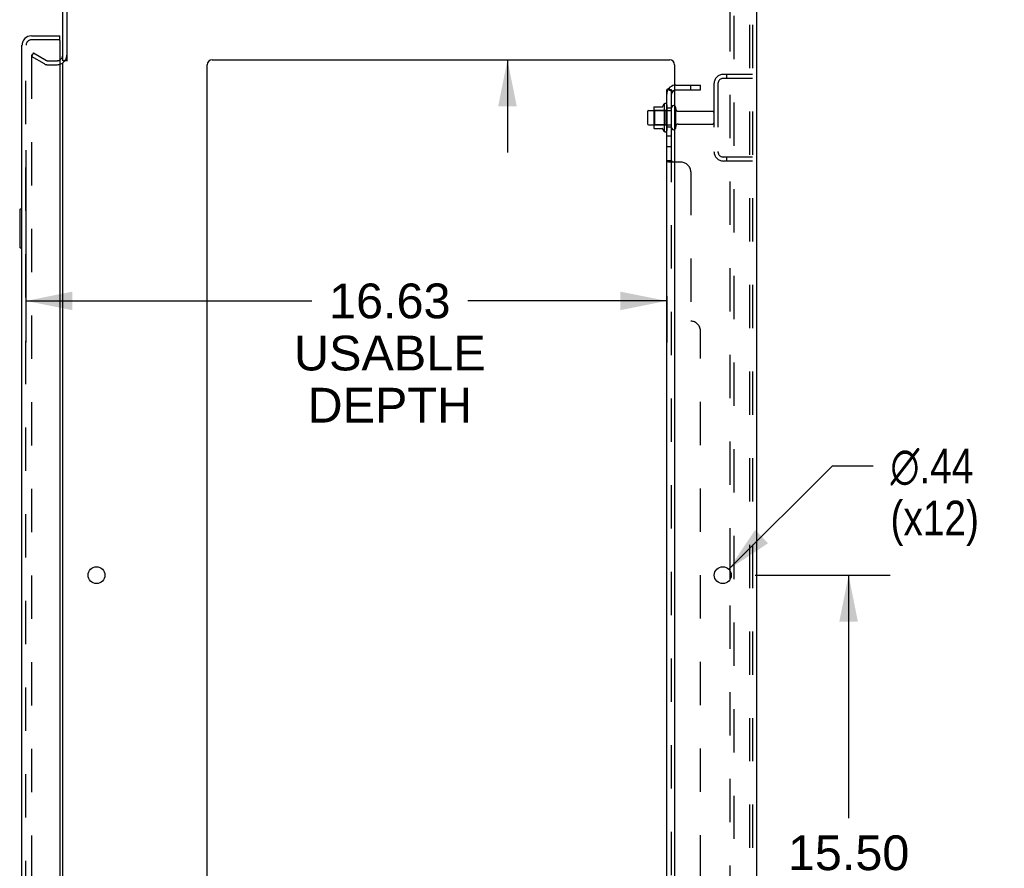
# Model space of a CAD drawing. Header units: inches. Extents: x 0 to 204, y 0 to 132.
# Tile 107 of 112: x 113 to 139, y 65 to 87. Entities that reach past the tile are written whole.
import ezdxf

# ---------------------------------------------------------------- set-up
doc = ezdxf.new("R2010")
doc.units = ezdxf.units.IN
doc.header["$LTSCALE"] = 11.243375
doc.header["$MEASUREMENT"] = 0
doc.linetypes.add('HIDDEN', pattern=[0.2, 0.1, -0.1])
doc.layers.get('0').update_dxf_attribs({"linetype": 'CONTINUOUS'})
for name, color, linetype in [('DEFAULT_2', 8, 'HIDDEN'), ('DIMENSIONS', 7, 'CONTINUOUS'), ('DOOR_ASSEMBLY', 7, 'CONTINUOUS'), ('SUBPANEL', 7, 'CONTINUOUS')]:
    doc.layers.add(name, color=color, linetype=linetype)
doc.styles.get("Standard").update_dxf_attribs({"font": 'arial.ttf'})
doc.styles.add('TEXTSTYLE_1', font='gdt', dxfattribs={"width": 0.8})
doc.dimstyles.new('DIMSTYLE_1', dxfattribs={"dimtxt": 0.901875, "dimasz": 1.2025, "dimexe": 0.09, "dimexo": 0.07, "dimgap": 0.0375, "dimtad": 0, "dimtih": 1, "dimtoh": 1, "dimzin": 4, "dimdsep": 46, "dimtxsty": 'Standard', "dimblk": '_FILLED', "dimblk1": '_FILLED', "dimblk2": '_FILLED', "dimcen": 0.09, "dimadec": 3, "dimazin": 1, "dimtfac": 1, "dimtdec": 3, "dimtofl": 0, "dimtmove": 0, "dimatfit": 3, "dimldrblk": '_FILLED', "dimfxl": 0, "dimtolj": 1, "dimtzin": 4, "dimarcsym": 0})
doc.dimstyles.new('DIMSTYLE_2', dxfattribs={"dimtxt": 0.901875, "dimasz": 1.2025, "dimexe": 0.09, "dimexo": 0.07, "dimgap": 0.09, "dimtad": 0, "dimtih": 1, "dimtoh": 1, "dimzin": 4, "dimdsep": 46, "dimtxsty": 'Standard', "dimblk": '_FILLED', "dimblk1": '_FILLED', "dimblk2": '_FILLED', "dimcen": 0.09, "dimadec": 3, "dimazin": 1, "dimtfac": 1, "dimtdec": 3, "dimtofl": 0, "dimtmove": 0, "dimatfit": 1, "dimldrblk": '_FILLED', "dimfxl": 0, "dimtolj": 1, "dimtzin": 4, "dimarcsym": 0})

# ---------------------------------------------------------------- blocks, each defined once
blk = doc.blocks.new('_FILLED')
at = {"color": 0, "linetype": 'ByBlock'}
blk.add_solid([(0, 0), (-1, 0.2), (-1, -0.2)], dxfattribs=at)
blk = doc.blocks.new('*D2')
at = {"layer": 'DIMENSIONS', "color": 2, "linetype": 'Continuous'}
for p, q in [((113.473, 83.573), (113.473, 78.577)), ((130.098, 79.781), (130.098, 78.577)), ((113.473, 79.659), (120.886, 79.659)), ((130.098, 79.659), (124.939, 79.659))]:
    blk.add_line(p, q, dxfattribs=at)
at = {"layer": 'DIMENSIONS', "color": 2, "linetype": 'Continuous', "xscale": 1.2025, "yscale": 1.2025, "zscale": 1.2025, "rotation": 180}
blk.add_blockref('_FILLED', (113.473, 79.659), dxfattribs=at)
at = {"layer": 'DIMENSIONS', "color": 2, "linetype": 'Continuous', "xscale": 1.2025, "yscale": 1.2025, "zscale": 1.2025}
blk.add_blockref('_FILLED', (130.098, 79.659), dxfattribs=at)
at = {"layer": 'DIMENSIONS', "color": 2, "linetype": 'Continuous', "insert": (122.913, 80.11), "char_height": 0.9019, "width": 4.96199, "attachment_point": 2, "line_spacing_factor": 0.9}
blk.add_mtext('16.63\\PUSABLE\\PDEPTH', dxfattribs=at)
blk = doc.blocks.new('*D17')
at = {"layer": 'DIMENSIONS', "color": 2, "linetype": 'Continuous'}
for p, q in [((125.966, 91.9), (124.914, 91.9)), ((125.966, 89.29), (125.966, 91.9)), ((125.966, 85.915), (125.966, 83.51))]:
    blk.add_line(p, q, dxfattribs=at)
at = {"layer": 'DIMENSIONS', "color": 2, "linetype": 'Continuous', "xscale": 1.2025, "yscale": 1.2025, "zscale": 1.2025}
for p, rotation in [((125.966, 89.29), 270), ((125.966, 85.915), 90)]:
    blk.add_blockref('_FILLED', p, dxfattribs=dict(at, rotation=rotation))
at = {"layer": 'DIMENSIONS', "color": 2, "linetype": 'Continuous', "insert": (124.463, 92.351), "char_height": 0.9019, "width": 2.45082, "attachment_point": 3, "line_spacing_factor": 0.9}
blk.add_mtext('3.38', dxfattribs=at)
blk = doc.blocks.new('*D18')
at = {"layer": 'DIMENSIONS', "color": 2, "linetype": 'Continuous'}
for p, q in [((132.394, 72.54), (135.9, 72.54)), ((134.818, 72.54), (134.818, 66.238)), ((134.818, 57.04), (134.818, 63.081)), ((132.394, 57.04), (135.9, 57.04))]:
    blk.add_line(p, q, dxfattribs=at)
at = {"layer": 'DIMENSIONS', "color": 2, "linetype": 'Continuous', "xscale": 1.2025, "yscale": 1.2025, "zscale": 1.2025}
for p, rotation in [((134.818, 72.54), 90), ((134.818, 57.04), 270)]:
    blk.add_blockref('_FILLED', p, dxfattribs=dict(at, rotation=rotation))
at = {"layer": 'DIMENSIONS', "color": 2, "linetype": 'Continuous', "insert": (134.818, 65.787), "char_height": 0.9019, "width": 3.15153, "attachment_point": 2, "line_spacing_factor": 0.9}
blk.add_mtext('15.50\\Ptyp.', dxfattribs=at)
blk = doc.blocks.new('*D19')
at = {"layer": 'DIMENSIONS', "color": 2, "linetype": 'Continuous'}
for p, q in [((131.708, 72.694), (134.402, 75.375)), ((134.402, 75.375), (135.454, 75.375))]:
    blk.add_line(p, q, dxfattribs=at)
at = {"layer": 'DIMENSIONS', "color": 2, "linetype": 'Continuous', "xscale": 1.2025, "yscale": 1.2025, "zscale": 1.2025, "rotation": 224.8568331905}
blk.add_blockref('_FILLED', (131.708, 72.694), dxfattribs=at)
at = {"layer": 'DIMENSIONS', "color": 2, "linetype": 'Continuous', "insert": (135.905, 75.826), "char_height": 0.90187, "width": 2.95261, "attachment_point": 1, "line_spacing_factor": 0.9, "style": 'TEXTSTYLE_1'}
blk.add_mtext('{\\fgdt;n}\\fArial;.44\\P(x12)', dxfattribs=at)

msp = doc.modelspace()

# ---------------------------------------------------------------- linework, layer by layer
at = {"color": 3, "linetype": 'Continuous'}
for p, q in [((132.427, 89.186), (132.427, 9.394)), ((114.427, 85.894), (114.427, 89.043)), ((114.531, 89.043), (114.531, 85.882)), ((118.302, 85.915), (130.177, 85.915)), ((114.427, 12.738), (114.427, 85.842)), ((118.177, 11.415), (118.177, 85.79)), ((130.302, 85.79), (130.302, 11.415)), ((131.748, 72.442), (131.748, 72.637))]:
    msp.add_line(p, q, dxfattribs=at)
at = {"color": 7, "linetype": 'Continuous'}
for p, q in [((114.531, 85.894), (114.427, 85.894)), ((129.598, 84.572), (129.598, 84.257)), ((129.628, 84.602), (129.762, 84.602)), ((129.762, 84.67), (129.762, 84.159)), ((129.773, 84.692), (130.001, 84.692)), ((130.028, 84.77), (130.028, 84.059)), ((129.628, 84.227), (129.762, 84.227)), ((129.773, 84.137), (130.001, 84.137))]:
    msp.add_line(p, q, dxfattribs=at)
at = {"color": 3, "linetype": 'Continuous'}
for centre in [(115.302, 72.54), (131.552, 72.54)]:
    msp.add_circle(centre, 0.219, dxfattribs=at)
for centre, radius, start, end in [((114.285, 86.036), 0.142, 296.4703, 360), ((118.302, 85.79), 0.125, 90, 180), ((130.177, 85.79), 0.125, 0, 90)]:
    msp.add_arc(centre, radius, start, end, dxfattribs=at)
at = {"color": 7, "linetype": 'Continuous'}
for centre, radius, start, end in [((129.628, 84.572), 0.03, 90, 180), ((129.904, 84.67), 0.141, 174.7919, 180), ((129.773, 84.682), 0.01, 90, 174.8062), ((129.982, 84.702), 0.01, 270, 336.0321), ((130.629, 84.415), 0.698, 149.3369, 156.0321), ((130.06, 84.749), 0.0384, 0, 145.5503), ((130.278, 84.672), 0.055, 64.0906, 180), ((129.628, 84.257), 0.03, 180, 270), ((129.904, 84.159), 0.141, 180, 185.2081), ((129.773, 84.147), 0.01, 185.1938, 270), ((129.982, 84.127), 0.01, 23.9679, 90), ((130.629, 84.415), 0.698, 203.9679, 210.6631), ((130.06, 84.08), 0.0384, 214.4497, 360), ((130.278, 84.157), 0.055, 180, 295.9094)]:
    msp.add_arc(centre, radius, start, end, dxfattribs=at)
at = {"layer": 'DEFAULT_2', "color": 8, "linetype": 'HIDDEN'}
for p, q in [((131.852, 9.477), (131.852, 89.102)), ((132.25, 89.072), (132.25, 9.507)), ((132.323, 89.072), (132.323, 9.507)), ((131.748, 72.637), (131.748, 87.942)), ((113.667, 86.094), (113.615, 86.004)), ((113.615, 86.024), (113.615, 12.555)), ((113.955, 85.808), (113.615, 86.004)), ((113.667, 86.094), (114.007, 85.898)), ((114.023, 85.894), (114.285, 85.894)), ((114.023, 85.79), (114.285, 85.79)), ((131.57, 85.54), (132.323, 85.54)), ((131.57, 85.436), (132.323, 85.436)), ((131.651, 85.54), (131.651, 85.436)), ((131.323, 85.293), (131.323, 83.536)), ((131.427, 85.293), (131.427, 83.536)), ((129.782, 84.598), (129.762, 84.618)), ((129.762, 84.602), (130.223, 84.602)), ((129.782, 84.598), (129.782, 84.231)), ((130.078, 84.598), (129.782, 84.598)), ((130.078, 84.598), (130.098, 84.618)), ((130.078, 84.598), (130.078, 84.231)), ((130.098, 84.749), (130.098, 84.08)), ((130.223, 84.157), (130.223, 84.672)), ((130.333, 84.157), (130.333, 84.672)), ((130.396, 84.58), (131.293, 84.58)), ((129.782, 84.231), (129.762, 84.211)), ((129.762, 84.227), (130.223, 84.227)), ((130.078, 84.231), (129.782, 84.231)), ((130.078, 84.231), (130.098, 84.211)), ((130.396, 84.25), (131.293, 84.25)), ((132.323, 83.394), (131.57, 83.394)), ((132.323, 83.29), (131.57, 83.29)), ((131.651, 83.394), (131.651, 83.29)), ((131.748, 57.137), (131.748, 72.442))]:
    msp.add_line(p, q, dxfattribs=at)
for points in [[(113.632, 86.044), (113.631, 86.044), (113.629, 86.044), (113.627, 86.043), (113.625, 86.042), (113.623, 86.041), (113.622, 86.04), (113.62, 86.038), (113.619, 86.037), (113.618, 86.035), (113.617, 86.033), (113.616, 86.031), (113.615, 86.029), (113.615, 86.026), (113.615, 86.024)], [(113.64, 86.042), (113.638, 86.043), (113.636, 86.043), (113.634, 86.044), (113.633, 86.044), (113.632, 86.044)]]:
    msp.add_lwpolyline(points, dxfattribs=at)
for centre, radius, start, end in [((114.023, 85.927), 0.033, 240, 270), ((114.285, 86.036), 0.246, 270, 360), ((114.285, 86.036), 0.142, 270, 296.4703), ((114.023, 85.927), 0.137, 240, 270), ((131.57, 85.293), 0.246, 90, 180), ((131.57, 85.293), 0.142, 90, 180), ((130.278, 84.672), 0.055, 360, 64.0906), ((130.396, 84.642), 0.0625, 180, 270), ((131.293, 84.55), 0.03, 360, 90), ((130.278, 84.157), 0.055, 295.9094, 0), ((130.396, 84.187), 0.0625, 90, 180), ((131.293, 84.28), 0.03, 270, 0), ((131.57, 83.536), 0.246, 180, 270), ((131.57, 83.536), 0.142, 180, 270)]:
    msp.add_arc(centre, radius, start, end, dxfattribs=at)
at = {"layer": 'DOOR_ASSEMBLY', "color": 3, "linetype": 'Continuous'}
for p, q in [((113.616, 86.54), (114.348, 86.54)), ((114.348, 86.416), (114.348, 12.164)), ((113.369, 12.286), (113.369, 86.293))]:
    msp.add_line(p, q, dxfattribs=at)
at = {"layer": 'DOOR_ASSEMBLY', "color": 8, "linetype": 'HIDDEN'}
for p, q in [((114.328, 86.436), (113.616, 86.436)), ((113.473, 12.286), (113.473, 86.293))]:
    msp.add_line(p, q, dxfattribs=at)
at = {"layer": 'DOOR_ASSEMBLY', "color": 7, "linetype": 'Continuous'}
for p, q in [((114.348, 86.436), (114.328, 86.436)), ((114.348, 86.436), (114.348, 86.54)), ((113.309, 82.025), (113.309, 81.055)), ((113.369, 82.04), (113.324, 82.04)), ((113.356, 81.94), (113.356, 81.14)), ((113.324, 81.04), (113.369, 81.04))]:
    msp.add_line(p, q, dxfattribs=at)
for points in [[(113.354, 81.976), (113.355, 81.97), (113.355, 81.964), (113.356, 81.958), (113.356, 81.952), (113.356, 81.946), (113.356, 81.94)], [(113.356, 81.14), (113.356, 81.133), (113.356, 81.127), (113.356, 81.121), (113.355, 81.115), (113.355, 81.109), (113.354, 81.103)]]:
    msp.add_lwpolyline(points, dxfattribs=at)
at = {"layer": 'DOOR_ASSEMBLY', "color": 3, "linetype": 'Continuous'}
for centre, radius, start, end in [((113.616, 86.293), 0.246, 90, 180), ((114.328, 86.416), 0.02, 0, 90)]:
    msp.add_arc(centre, radius, start, end, dxfattribs=at)
at = {"layer": 'DOOR_ASSEMBLY', "color": 8, "linetype": 'HIDDEN'}
msp.add_arc((113.616, 86.293), 0.142, 90, 180, dxfattribs=at)
at = {"layer": 'DOOR_ASSEMBLY', "color": 7, "linetype": 'Continuous'}
for centre, radius, start, end in [((113.533, 86.15), 0.26, 87.3798, 90), ((113.324, 82.025), 0.015, 90, 180), ((113.354, 82.025), 0.015, 0, 90), ((113.324, 81.055), 0.015, 180, 270), ((113.354, 81.055), 0.015, 270, 360)]:
    msp.add_arc(centre, radius, start, end, dxfattribs=at)
at = {"layer": 'SUBPANEL', "color": 3, "linetype": 'Continuous'}
for p, q in [((130.098, 13.446), (130.098, 85.133)), ((130.302, 83.258), (130.152, 83.258))]:
    msp.add_line(p, q, dxfattribs=at)
at = {"layer": 'SUBPANEL', "color": 7, "linetype": 'Continuous'}
for p, q in [((130.223, 85.133), (130.098, 85.133)), ((130.152, 85.172), (130.199, 85.133)), ((130.223, 83.294), (130.223, 85.133)), ((130.223, 83.294), (130.098, 83.294))]:
    msp.add_line(p, q, dxfattribs=at)
at = {"layer": 'SUBPANEL', "color": 8, "linetype": 'HIDDEN'}
for p, q in [((130.199, 85.133), (130.249, 85.092)), ((130.335, 85.258), (130.973, 85.258)), ((130.335, 85.133), (130.973, 85.133)), ((130.723, 85.133), (130.723, 85.258)), ((130.973, 85.133), (130.973, 85.258)), ((130.223, 84.665), (130.098, 84.665)), ((130.223, 84.165), (130.098, 84.165)), ((130.223, 83.936), (130.098, 83.936)), ((130.223, 83.655), (130.098, 83.655)), ((130.099, 83.292), (130.098, 83.294)), ((130.223, 15.285), (130.223, 83.294)), ((130.225, 83.289), (130.224, 83.291)), ((130.23, 83.284), (130.229, 83.285)), ((130.473, 83.258), (130.302, 83.258)), ((130.723, 83.008), (130.723, 79.133)), ((130.973, 19.696), (130.973, 78.883))]:
    msp.add_line(p, q, dxfattribs=at)
at = {"layer": 'SUBPANEL', "color": 3, "linetype": 'Continuous'}
for points in [[(130.121, 85.154), (130.118, 85.152), (130.115, 85.151), (130.112, 85.149), (130.109, 85.147), (130.106, 85.146), (130.104, 85.144), (130.102, 85.142), (130.101, 85.14), (130.1, 85.138), (130.099, 85.136), (130.099, 85.135), (130.098, 85.133)], [(130.152, 85.172), (130.15, 85.17), (130.148, 85.168), (130.145, 85.166), (130.142, 85.164), (130.139, 85.162), (130.135, 85.16), (130.132, 85.158), (130.128, 85.157), (130.121, 85.154)], [(130.132, 83.269), (130.125, 83.272), (130.121, 83.274), (130.118, 83.275), (130.115, 83.277), (130.112, 83.278), (130.109, 83.28), (130.106, 83.282), (130.104, 83.284), (130.102, 83.286), (130.101, 83.287), (130.1, 83.289), (130.099, 83.291), (130.099, 83.292), (130.098, 83.294)], [(130.152, 83.258), (130.15, 83.26), (130.148, 83.262), (130.145, 83.263), (130.142, 83.265), (130.139, 83.266), (130.135, 83.268), (130.132, 83.269)]]:
    msp.add_lwpolyline(points, dxfattribs=at)
at = {"layer": 'SUBPANEL', "color": 8, "linetype": 'HIDDEN'}
for points in [[(130.167, 85.133), (130.166, 85.133), (130.166, 85.133), (130.165, 85.133), (130.165, 85.133), (130.164, 85.133), (130.164, 85.133), (130.164, 85.133)], [(130.164, 85.133), (130.164, 85.133), (130.164, 85.133), (130.164, 85.133), (130.164, 85.133), (130.164, 85.133), (130.165, 85.133), (130.165, 85.133), (130.166, 85.133), (130.166, 85.133), (130.167, 85.133), (130.167, 85.133), (130.168, 85.133), (130.169, 85.133), (130.169, 85.133), (130.17, 85.132), (130.171, 85.132), (130.171, 85.132), (130.172, 85.132), (130.173, 85.132), (130.174, 85.132), (130.174, 85.132), (130.175, 85.131), (130.176, 85.131), (130.177, 85.131), (130.177, 85.131), (130.178, 85.131), (130.179, 85.13), (130.18, 85.13), (130.18, 85.13), (130.181, 85.13), (130.182, 85.13), (130.183, 85.129), (130.184, 85.129), (130.185, 85.129), (130.185, 85.129), (130.186, 85.128), (130.187, 85.128), (130.188, 85.128), (130.189, 85.128), (130.19, 85.127), (130.191, 85.127), (130.192, 85.127), (130.192, 85.126), (130.193, 85.126), (130.194, 85.126), (130.195, 85.125), (130.196, 85.125), (130.197, 85.125), (130.198, 85.124), (130.199, 85.124), (130.2, 85.124), (130.201, 85.123), (130.202, 85.123), (130.203, 85.122), (130.204, 85.122), (130.205, 85.122), (130.206, 85.121), (130.207, 85.121), (130.208, 85.12), (130.209, 85.12), (130.21, 85.12), (130.211, 85.119), (130.212, 85.119), (130.213, 85.118), (130.213, 85.118), (130.214, 85.118), (130.215, 85.117), (130.216, 85.117), (130.217, 85.116), (130.217, 85.116), (130.218, 85.116), (130.219, 85.115), (130.22, 85.115), (130.22, 85.114), (130.221, 85.114), (130.222, 85.114), (130.222, 85.113), (130.223, 85.113), (130.224, 85.113), (130.224, 85.112), (130.225, 85.112), (130.226, 85.112), (130.226, 85.111), (130.227, 85.111), (130.227, 85.111), (130.227, 85.111), (130.227, 85.11), (130.228, 85.11)], [(130.225, 85.128), (130.224, 85.13), (130.224, 85.132), (130.223, 85.133)], [(130.228, 85.11), (130.228, 85.11), (130.228, 85.11), (130.227, 85.11), (130.227, 85.111), (130.227, 85.111), (130.227, 85.111), (130.226, 85.111), (130.226, 85.112), (130.225, 85.112), (130.225, 85.112), (130.224, 85.113), (130.224, 85.113)], [(130.101, 83.287), (130.1, 83.289), (130.099, 83.291)], [(130.224, 83.291), (130.224, 83.292), (130.223, 83.294)], [(130.227, 83.286), (130.226, 83.288), (130.225, 83.289)], [(130.109, 83.28), (130.106, 83.282), (130.104, 83.284), (130.102, 83.286)], [(130.152, 83.258), (130.15, 83.26), (130.148, 83.262), (130.145, 83.263), (130.142, 83.265)], [(130.249, 83.263), (130.249, 83.265), (130.249, 83.267), (130.248, 83.268), (130.247, 83.27), (130.246, 83.271), (130.245, 83.273), (130.243, 83.274), (130.242, 83.275), (130.24, 83.277)], [(130.249, 83.258), (130.249, 83.26), (130.25, 83.262), (130.249, 83.263)]]:
    msp.add_lwpolyline(points, dxfattribs=at)
at = {"layer": 'SUBPANEL', "color": 7, "linetype": 'Continuous'}
for points in [[(130.23, 85.119), (130.229, 85.121), (130.227, 85.123), (130.226, 85.126), (130.225, 85.128)], [(130.238, 85.11), (130.236, 85.112), (130.234, 85.114), (130.232, 85.116), (130.23, 85.119)], [(130.249, 85.092), (130.249, 85.093), (130.25, 85.094), (130.249, 85.095), (130.249, 85.096), (130.249, 85.097), (130.248, 85.098), (130.247, 85.099), (130.246, 85.101), (130.245, 85.102), (130.243, 85.104), (130.242, 85.106), (130.238, 85.11)], [(130.234, 83.281), (130.232, 83.282), (130.23, 83.284), (130.229, 83.285), (130.227, 83.286), (130.226, 83.288), (130.225, 83.289), (130.224, 83.291), (130.224, 83.292), (130.223, 83.294)], [(130.249, 83.258), (130.249, 83.26), (130.25, 83.262), (130.249, 83.263), (130.249, 83.265), (130.249, 83.267), (130.248, 83.268), (130.247, 83.27), (130.246, 83.271), (130.245, 83.273), (130.243, 83.274), (130.242, 83.275), (130.24, 83.277), (130.238, 83.278), (130.234, 83.281)]]:
    msp.add_lwpolyline(points, dxfattribs=at)
at = {"layer": 'SUBPANEL', "color": 8, "linetype": 'HIDDEN'}
for centre, radius, start, end in [((130.335, 85.021), 0.237, 140.5658, 180), ((130.335, 85.021), 0.237, 90, 98.0054), ((130.335, 85.021), 0.112, 90, 107.1415), ((130.473, 83.008), 0.25, 0, 90), ((130.723, 78.883), 0.25, 0, 90)]:
    msp.add_arc(centre, radius, start, end, dxfattribs=at)
at = {"layer": 'SUBPANEL', "color": 3, "linetype": 'Continuous'}
msp.add_arc((130.335, 85.021), 0.237, 98.0054, 140.5658, dxfattribs=at)
at = {"layer": 'SUBPANEL', "color": 7, "linetype": 'Continuous'}
msp.add_arc((130.335, 85.021), 0.112, 107.1415, 180, dxfattribs=at)

# ---------------------------------------------------------------- dimensions: what is measured, and where the dimension line sits
at = {"layer": 'DIMENSIONS', "color": 2, "linetype": 'Continuous'}
dim = msp.add_linear_dim(base=(125.965992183, 85.914587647), p1=(132.315498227, 89.289587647), p2=(130.177498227, 85.914587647), angle=270, dimstyle='DIMSTYLE_1', dxfattribs=at)
dim.commit()
dim.dimension.update_dxf_attribs({"geometry": '*D17', "text_midpoint": (123.234605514, 91.894600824), "dimtype": 160})
dim = msp.add_linear_dim(base=(130.098498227, 79.65888732), p1=(113.473498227, 83.642837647), p2=(130.098498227, 78.50663732), text='<>\\PUSABLE\\PDEPTH', dimstyle='DIMSTYLE_1', dxfattribs=at)
dim.commit()
dim.dimension.update_dxf_attribs({"geometry": '*D2', "text_midpoint": (122.912779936, 78.30607482), "dimtype": 160})
dim = msp.add_diameter_dim_2p(p1=(131.708, 72.694), p2=(131.397, 72.385), text='%%c<>\\P(x12)', dimstyle='DIMSTYLE_2', override={"dimpost": '<>'}, dxfattribs=at)
dim.commit()
dim.dimension.update_dxf_attribs({"geometry": '*D19', "text_midpoint": (137.382, 74.699), "dimtype": 163})
dim = msp.add_linear_dim(base=(134.818, 57.04), p1=(132.324, 72.54), p2=(132.324, 57.04), angle=270, text='<>\\Ptyp.', dimstyle='DIMSTYLE_1', dxfattribs=at)
dim.commit()
dim.dimension.update_dxf_attribs({"geometry": '*D18', "text_midpoint": (134.818, 64.66), "dimtype": 160})

doc.saveas('drawing.dxf')
